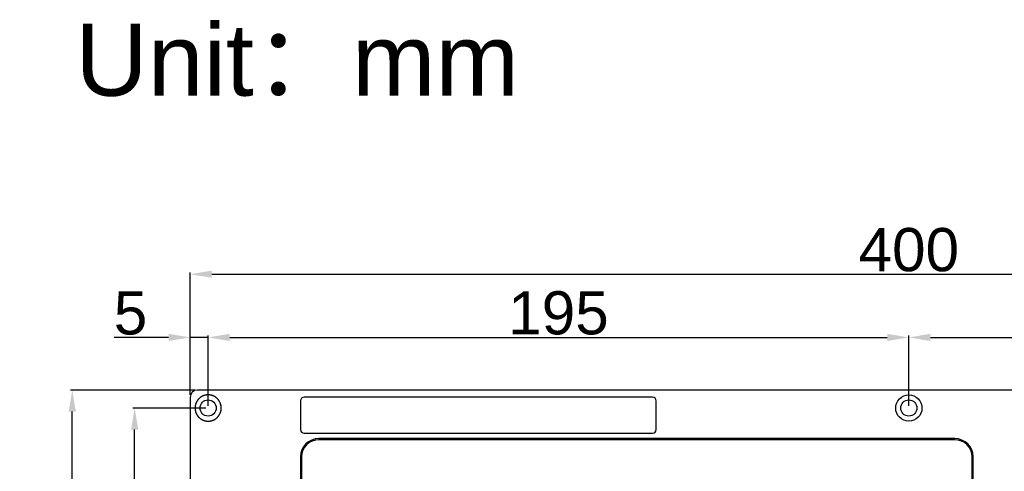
# Model space of a CAD drawing. Header units: millimetres. Extents: x 7187 to 8806, y -3756 to -2918.
# Tile 53 of 250: x 7187 to 7461, y -3044 to -2918. Entities that reach past the tile are written whole.
import ezdxf

# ---------------------------------------------------------------- set-up
doc = ezdxf.new("R2010")
doc.units = ezdxf.units.MM
doc.header["$LTSCALE"] = 3
doc.header["$PDSIZE"] = -1
doc.styles.get("Standard").update_dxf_attribs({"font": 'arial.ttf', "height": 12})
doc.dimstyles.new('ISO-25', dxfattribs={"dimtxt": 12, "dimasz": 6, "dimexe": 0.5, "dimexo": 0.625, "dimtad": 1, "dimdec": 1, "dimdsep": 46, "dimtxsty": 'Standard', "dimcen": 0, "dimclrd": 256, "dimclre": 256, "dimadec": 0, "dimazin": 0, "dimtfac": 1, "dimtdec": 1, "dimtmove": 0, "dimatfit": 3, "dimfxl": 1, "dimlwd": 30, "dimlwe": 30, "dimarcsym": 0})

# ---------------------------------------------------------------- blocks, each defined once
blk = doc.blocks.new('*D412')
at = {"linetype": 'Continuous', "lineweight": 30}
for p, q in [((7239.18, -3026.43), (7218.85, -3026.43)), ((7219.35, -3255.43), (7219.35, -3032.43)), ((7239.18, -3261.43), (7218.85, -3261.43))]:
    blk.add_line(p, q, dxfattribs=at)
at = {"linetype": 'Continuous'}
for points in [[(7218.35, -3032.43), (7220.35, -3032.43), (7219.35, -3026.43)], [(7218.35, -3255.43), (7220.35, -3255.43), (7219.35, -3261.43)]]:
    blk.add_solid(points, dxfattribs=at)
at = {"layer": 'Defpoints', "color": 0, "linetype": 'Continuous'}
for p in [(7219.35, -3026.43), (7239.8, -3026.43), (7239.8, -3261.43)]:
    blk.add_point(p, dxfattribs=at)
at = {"color": 0, "linetype": 'Continuous', "lineweight": 30, "insert": (7212.6, -3143.93), "char_height": 12, "attachment_point": 5, "rotation": 90}
blk.add_mtext('235', dxfattribs=at)
blk = doc.blocks.new('*D413')
at = {"linetype": 'Continuous', "lineweight": 30}
for p, q in [((7236.18, -3021.43), (7201.48, -3021.43)), ((7201.98, -3260.43), (7201.98, -3027.43)), ((7236.18, -3266.43), (7201.48, -3266.43))]:
    blk.add_line(p, q, dxfattribs=at)
at = {"linetype": 'Continuous'}
for points in [[(7200.98, -3027.43), (7202.98, -3027.43), (7201.98, -3021.43)], [(7200.98, -3260.43), (7202.98, -3260.43), (7201.98, -3266.43)]]:
    blk.add_solid(points, dxfattribs=at)
at = {"layer": 'Defpoints', "color": 0, "linetype": 'Continuous'}
for p in [(7201.98, -3021.43), (7236.8, -3021.43), (7236.8, -3266.43)]:
    blk.add_point(p, dxfattribs=at)
at = {"color": 0, "linetype": 'Continuous', "lineweight": 30, "insert": (7195.23, -3143.93), "char_height": 12, "attachment_point": 5, "rotation": 90}
blk.add_mtext('245', dxfattribs=at)
blk = doc.blocks.new('*D414')
at = {"linetype": 'Continuous', "lineweight": 30}
for p, q in [((7228.8, -3006.8), (7213.6, -3006.8)), ((7234.8, -3022.8), (7234.8, -3006.3)), ((7239.8, -3006.8), (7234.8, -3006.8)), ((7239.8, -3025.8), (7239.8, -3006.3)), ((7245.8, -3006.8), (7251.8, -3006.8))]:
    blk.add_line(p, q, dxfattribs=at)
at = {"linetype": 'Continuous'}
for points in [[(7228.8, -3005.8), (7228.8, -3007.8), (7234.8, -3006.8)], [(7245.8, -3005.8), (7245.8, -3007.8), (7239.8, -3006.8)]]:
    blk.add_solid(points, dxfattribs=at)
at = {"layer": 'Defpoints', "color": 0, "linetype": 'Continuous'}
for p in [(7234.8, -3006.8), (7234.8, -3023.43), (7239.8, -3026.43)]:
    blk.add_point(p, dxfattribs=at)
at = {"color": 0, "linetype": 'Continuous', "lineweight": 30, "insert": (7218.2, -3000.07), "char_height": 12, "attachment_point": 5}
blk.add_mtext('5', dxfattribs=at)
blk = doc.blocks.new('*D415')
at = {"linetype": 'Continuous', "lineweight": 30}
for p, q in [((7239.8, -3025.8), (7239.8, -3006.3)), ((7245.8, -3006.8), (7428.8, -3006.8)), ((7434.8, -3025.8), (7434.8, -3006.3))]:
    blk.add_line(p, q, dxfattribs=at)
at = {"linetype": 'Continuous'}
for points in [[(7245.8, -3005.8), (7245.8, -3007.8), (7239.8, -3006.8)], [(7428.8, -3005.8), (7428.8, -3007.8), (7434.8, -3006.8)]]:
    blk.add_solid(points, dxfattribs=at)
at = {"layer": 'Defpoints', "color": 0, "linetype": 'Continuous'}
for p in [(7434.8, -3006.8), (7239.8, -3026.43), (7434.8, -3026.43)]:
    blk.add_point(p, dxfattribs=at)
at = {"color": 0, "linetype": 'Continuous', "lineweight": 30, "insert": (7337.3, -3000.04), "char_height": 12, "attachment_point": 5}
blk.add_mtext('195', dxfattribs=at)
blk = doc.blocks.new('*D416')
at = {"linetype": 'Continuous', "lineweight": 30}
for p, q in [((7434.8, -3025.8), (7434.8, -3006.3)), ((7440.8, -3006.8), (7623.8, -3006.8)), ((7629.8, -3025.8), (7629.8, -3006.3))]:
    blk.add_line(p, q, dxfattribs=at)
at = {"linetype": 'Continuous'}
for points in [[(7440.8, -3005.8), (7440.8, -3007.8), (7434.8, -3006.8)], [(7623.8, -3005.8), (7623.8, -3007.8), (7629.8, -3006.8)]]:
    blk.add_solid(points, dxfattribs=at)
at = {"layer": 'Defpoints', "color": 0, "linetype": 'Continuous'}
for p in [(7629.8, -3006.8), (7434.8, -3026.43), (7629.8, -3026.43)]:
    blk.add_point(p, dxfattribs=at)
at = {"color": 0, "linetype": 'Continuous', "lineweight": 30, "insert": (7532.3, -3000.04), "char_height": 12, "attachment_point": 5}
blk.add_mtext('195', dxfattribs=at)
blk = doc.blocks.new('*D417')
at = {"linetype": 'Continuous', "lineweight": 30}
for p, q in [((7234.8, -3022.8), (7234.8, -2988.72)), ((7240.8, -2989.22), (7628.8, -2989.22)), ((7634.8, -3022.8), (7634.8, -2988.72))]:
    blk.add_line(p, q, dxfattribs=at)
at = {"linetype": 'Continuous'}
for points in [[(7240.8, -2988.22), (7240.8, -2990.22), (7234.8, -2989.22)], [(7628.8, -2988.22), (7628.8, -2990.22), (7634.8, -2989.22)]]:
    blk.add_solid(points, dxfattribs=at)
at = {"layer": 'Defpoints', "color": 0, "linetype": 'Continuous'}
for p in [(7634.8, -2989.22), (7234.8, -3023.43), (7634.8, -3023.43)]:
    blk.add_point(p, dxfattribs=at)
at = {"color": 0, "linetype": 'Continuous', "lineweight": 30, "insert": (7434.8, -2982.47), "char_height": 12, "attachment_point": 5}
blk.add_mtext('400', dxfattribs=at)

msp = doc.modelspace()

# ---------------------------------------------------------------- linework, layer by layer
at = {"linetype": 'Continuous', "lineweight": 30}
for p, q in [((7632.8, -3021.43), (7236.8, -3021.43)), ((7234.8, -3023.43), (7234.8, -3264.43)), ((7265.5, -3024.43), (7265.5, -3032.43)), ((7363.5, -3023.43), (7266.5, -3023.43)), ((7364.5, -3032.43), (7364.5, -3024.43)), ((7266.5, -3033.43), (7363.5, -3033.43)), ((7447.6, -3034.93), (7270.6, -3034.93)), ((7447.6, -3035.23), (7270.6, -3035.23)), ((7265.5, -3040.03), (7265.5, -3176.53)), ((7265.8, -3040.03), (7265.8, -3176.53)), ((7452.4, -3176.53), (7452.4, -3040.03)), ((7452.7, -3176.53), (7452.7, -3040.03))]:
    msp.add_line(p, q, dxfattribs=at)
msp.add_polyline3d([(7243.45, -3026.43, 0), (7243.45, -3026.39, 0), (7243.44, -3026.36, 0), (7243.44, -3026.33, 0), (7243.44, -3026.29, 0), (7243.43, -3026.26, 0), (7243.43, -3026.23, 0), (7243.43, -3026.2, 0), (7243.42, -3026.16, 0), (7243.42, -3026.13, 0), (7243.42, -3026.1, 0), (7243.41, -3026.06, 0), (7243.41, -3026.03, 0), (7243.41, -3026, 0), (7243.4, -3025.97, 0), (7243.4, -3025.93, 0), (7243.39, -3025.9, 0), (7243.39, -3025.87, 0), (7243.38, -3025.84, 0), (7243.38, -3025.81, 0), (7243.37, -3025.77, 0), (7243.37, -3025.74, 0), (7243.36, -3025.71, 0), (7243.36, -3025.68, 0), (7243.35, -3025.64, 0), (7243.35, -3025.61, 0), (7243.34, -3025.58, 0), (7243.33, -3025.55, 0), (7243.33, -3025.52, 0), (7243.32, -3025.48, 0), (7243.31, -3025.45, 0), (7243.3, -3025.42, 0), (7243.3, -3025.39, 0), (7243.29, -3025.36, 0), (7243.28, -3025.33, 0), (7243.27, -3025.3, 0), (7243.26, -3025.27, 0), (7243.25, -3025.23, 0), (7243.24, -3025.2, 0), (7243.23, -3025.17, 0), (7243.22, -3025.14, 0), (7243.21, -3025.11, 0), (7243.2, -3025.08, 0), (7243.19, -3025.05, 0), (7243.17, -3025.02, 0), (7243.16, -3024.99, 0), (7243.15, -3024.96, 0), (7243.14, -3024.93, 0), (7243.12, -3024.9, 0), (7243.11, -3024.87, 0), (7243.09, -3024.84, 0), (7243.08, -3024.81, 0), (7243.07, -3024.78, 0), (7243.05, -3024.75, 0), (7243.03, -3024.72, 0), (7243.02, -3024.69, 0), (7243, -3024.67, 0), (7242.99, -3024.64, 0), (7242.97, -3024.61, 0), (7242.95, -3024.58, 0), (7242.94, -3024.55, 0), (7242.92, -3024.52, 0), (7242.9, -3024.5, 0), (7242.89, -3024.47, 0), (7242.87, -3024.44, 0), (7242.85, -3024.41, 0), (7242.83, -3024.39, 0), (7242.81, -3024.36, 0), (7242.79, -3024.33, 0), (7242.77, -3024.31, 0), (7242.75, -3024.28, 0), (7242.73, -3024.25, 0), (7242.71, -3024.23, 0), (7242.69, -3024.2, 0), (7242.67, -3024.17, 0), (7242.65, -3024.15, 0), (7242.63, -3024.12, 0), (7242.61, -3024.1, 0), (7242.59, -3024.07, 0), (7242.57, -3024.05, 0), (7242.55, -3024.02, 0), (7242.53, -3024, 0), (7242.5, -3023.97, 0), (7242.48, -3023.95, 0), (7242.46, -3023.93, 0), (7242.44, -3023.9, 0), (7242.41, -3023.88, 0), (7242.39, -3023.86, 0), (7242.37, -3023.83, 0), (7242.34, -3023.81, 0), (7242.32, -3023.79, 0), (7242.3, -3023.76, 0), (7242.27, -3023.74, 0), (7242.25, -3023.72, 0), (7242.23, -3023.7, 0), (7242.2, -3023.68, 0), (7242.18, -3023.66, 0), (7242.15, -3023.63, 0), (7242.13, -3023.61, 0), (7242.1, -3023.59, 0), (7242.08, -3023.57, 0), (7242.05, -3023.55, 0), (7242.02, -3023.53, 0), (7242, -3023.51, 0), (7241.97, -3023.49, 0), (7241.95, -3023.47, 0), (7241.92, -3023.45, 0), (7241.89, -3023.43, 0), (7241.87, -3023.42, 0), (7241.84, -3023.4, 0), (7241.81, -3023.38, 0), (7241.79, -3023.36, 0), (7241.76, -3023.34, 0), (7241.73, -3023.33, 0), (7241.7, -3023.31, 0), (7241.67, -3023.29, 0), (7241.65, -3023.28, 0), (7241.62, -3023.26, 0), (7241.59, -3023.24, 0), (7241.56, -3023.23, 0), (7241.53, -3023.21, 0), (7241.5, -3023.2, 0), (7241.48, -3023.18, 0), (7241.45, -3023.17, 0), (7241.42, -3023.15, 0), (7241.39, -3023.14, 0), (7241.36, -3023.12, 0), (7241.33, -3023.11, 0), (7241.3, -3023.1, 0), (7241.27, -3023.08, 0), (7241.24, -3023.07, 0), (7241.21, -3023.06, 0), (7241.18, -3023.05, 0), (7241.15, -3023.03, 0), (7241.12, -3023.02, 0), (7241.09, -3023.01, 0), (7241.06, -3023, 0), (7241.03, -3022.99, 0), (7241, -3022.98, 0), (7240.97, -3022.97, 0), (7240.93, -3022.96, 0), (7240.9, -3022.95, 0), (7240.87, -3022.94, 0), (7240.84, -3022.93, 0), (7240.81, -3022.92, 0), (7240.78, -3022.91, 0), (7240.75, -3022.9, 0), (7240.72, -3022.89, 0), (7240.68, -3022.88, 0), (7240.65, -3022.88, 0), (7240.62, -3022.87, 0), (7240.59, -3022.86, 0), (7240.56, -3022.85, 0), (7240.53, -3022.85, 0), (7240.49, -3022.84, 0), (7240.46, -3022.84, 0), (7240.43, -3022.83, 0), (7240.4, -3022.82, 0), (7240.37, -3022.82, 0), (7240.33, -3022.81, 0), (7240.3, -3022.81, 0), (7240.27, -3022.81, 0), (7240.24, -3022.8, 0), (7240.2, -3022.8, 0), (7240.17, -3022.79, 0), (7240.14, -3022.79, 0), (7240.11, -3022.79, 0), (7240.07, -3022.79, 0), (7240.04, -3022.78, 0), (7240.01, -3022.78, 0), (7239.98, -3022.78, 0), (7239.94, -3022.78, 0), (7239.91, -3022.78, 0), (7239.88, -3022.78, 0), (7239.85, -3022.78, 0), (7239.81, -3022.78, 0), (7239.78, -3022.78, 0), (7239.75, -3022.78, 0), (7239.72, -3022.78, 0), (7239.69, -3022.78, 0), (7239.65, -3022.78, 0), (7239.62, -3022.78, 0), (7239.59, -3022.78, 0), (7239.56, -3022.78, 0), (7239.52, -3022.79, 0), (7239.49, -3022.79, 0), (7239.46, -3022.79, 0), (7239.43, -3022.79, 0), (7239.39, -3022.8, 0), (7239.36, -3022.8, 0), (7239.33, -3022.81, 0), (7239.3, -3022.81, 0), (7239.27, -3022.81, 0), (7239.23, -3022.82, 0), (7239.2, -3022.82, 0), (7239.17, -3022.83, 0), (7239.14, -3022.84, 0), (7239.11, -3022.84, 0), (7239.07, -3022.85, 0), (7239.04, -3022.85, 0), (7239.01, -3022.86, 0), (7238.98, -3022.87, 0), (7238.95, -3022.88, 0), (7238.92, -3022.88, 0), (7238.88, -3022.89, 0), (7238.85, -3022.9, 0), (7238.82, -3022.91, 0), (7238.79, -3022.92, 0), (7238.76, -3022.93, 0), (7238.73, -3022.94, 0), (7238.7, -3022.95, 0), (7238.67, -3022.96, 0), (7238.64, -3022.97, 0), (7238.6, -3022.98, 0), (7238.57, -3022.99, 0), (7238.54, -3023, 0), (7238.51, -3023.01, 0), (7238.48, -3023.02, 0), (7238.45, -3023.03, 0), (7238.42, -3023.05, 0), (7238.39, -3023.06, 0), (7238.36, -3023.07, 0), (7238.33, -3023.08, 0), (7238.3, -3023.1, 0), (7238.27, -3023.11, 0), (7238.24, -3023.12, 0), (7238.21, -3023.14, 0), (7238.19, -3023.15, 0), (7238.16, -3023.17, 0), (7238.13, -3023.18, 0), (7238.1, -3023.2, 0), (7238.07, -3023.21, 0), (7238.04, -3023.23, 0), (7238.01, -3023.24, 0), (7237.99, -3023.26, 0), (7237.96, -3023.27, 0), (7237.93, -3023.29, 0), (7237.9, -3023.31, 0), (7237.87, -3023.32, 0), (7237.85, -3023.34, 0), (7237.82, -3023.36, 0), (7237.79, -3023.38, 0), (7237.76, -3023.4, 0), (7237.74, -3023.41, 0), (7237.71, -3023.43, 0), (7237.68, -3023.45, 0), (7237.66, -3023.47, 0), (7237.63, -3023.49, 0), (7237.61, -3023.51, 0), (7237.58, -3023.53, 0), (7237.55, -3023.55, 0), (7237.53, -3023.57, 0), (7237.5, -3023.59, 0), (7237.48, -3023.61, 0), (7237.45, -3023.63, 0), (7237.43, -3023.65, 0), (7237.4, -3023.67, 0), (7237.38, -3023.69, 0), (7237.36, -3023.71, 0), (7237.33, -3023.74, 0), (7237.31, -3023.76, 0), (7237.28, -3023.78, 0), (7237.26, -3023.8, 0), (7237.24, -3023.83, 0), (7237.21, -3023.85, 0), (7237.19, -3023.87, 0), (7237.17, -3023.9, 0), (7237.15, -3023.92, 0), (7237.12, -3023.94, 0), (7237.1, -3023.97, 0), (7237.08, -3023.99, 0), (7237.06, -3024.02, 0), (7237.04, -3024.04, 0), (7237.02, -3024.07, 0), (7237, -3024.09, 0), (7236.97, -3024.12, 0), (7236.95, -3024.14, 0), (7236.93, -3024.17, 0), (7236.91, -3024.19, 0), (7236.89, -3024.22, 0), (7236.87, -3024.24, 0), (7236.85, -3024.27, 0), (7236.84, -3024.3, 0), (7236.82, -3024.32, 0), (7236.8, -3024.35, 0), (7236.78, -3024.38, 0), (7236.76, -3024.4, 0), (7236.74, -3024.43, 0), (7236.73, -3024.46, 0), (7236.71, -3024.49, 0), (7236.69, -3024.51, 0), (7236.67, -3024.54, 0), (7236.66, -3024.57, 0), (7236.64, -3024.6, 0), (7236.62, -3024.63, 0), (7236.61, -3024.65, 0), (7236.59, -3024.68, 0), (7236.58, -3024.71, 0), (7236.56, -3024.74, 0), (7236.55, -3024.77, 0), (7236.53, -3024.8, 0), (7236.52, -3024.83, 0), (7236.5, -3024.86, 0), (7236.49, -3024.89, 0), (7236.48, -3024.92, 0), (7236.46, -3024.95, 0), (7236.45, -3024.98, 0), (7236.44, -3025.01, 0), (7236.42, -3025.04, 0), (7236.41, -3025.07, 0), (7236.4, -3025.1, 0), (7236.39, -3025.13, 0), (7236.38, -3025.16, 0), (7236.37, -3025.19, 0), (7236.36, -3025.22, 0), (7236.34, -3025.25, 0), (7236.33, -3025.28, 0), (7236.32, -3025.31, 0), (7236.31, -3025.34, 0), (7236.3, -3025.38, 0), (7236.3, -3025.41, 0), (7236.29, -3025.44, 0), (7236.28, -3025.47, 0), (7236.27, -3025.5, 0), (7236.26, -3025.53, 0), (7236.25, -3025.57, 0), (7236.25, -3025.6, 0), (7236.24, -3025.63, 0), (7236.23, -3025.66, 0), (7236.22, -3025.69, 0), (7236.22, -3025.73, 0), (7236.21, -3025.76, 0), (7236.21, -3025.79, 0), (7236.2, -3025.82, 0), (7236.2, -3025.85, 0), (7236.19, -3025.89, 0), (7236.19, -3025.92, 0), (7236.18, -3025.95, 0), (7236.18, -3025.98, 0), (7236.17, -3026.02, 0), (7236.17, -3026.05, 0), (7236.17, -3026.08, 0), (7236.16, -3026.12, 0), (7236.16, -3026.15, 0), (7236.16, -3026.18, 0), (7236.16, -3026.21, 0), (7236.15, -3026.25, 0), (7236.15, -3026.28, 0), (7236.15, -3026.31, 0), (7236.15, -3026.34, 0), (7236.15, -3026.38, 0), (7236.15, -3026.41, 0), (7236.15, -3026.44, 0), (7236.15, -3026.48, 0), (7236.15, -3026.51, 0), (7236.15, -3026.54, 0), (7236.15, -3026.57, 0), (7236.16, -3026.61, 0), (7236.16, -3026.64, 0), (7236.16, -3026.67, 0), (7236.16, -3026.7, 0), (7236.16, -3026.74, 0), (7236.17, -3026.77, 0), (7236.17, -3026.8, 0), (7236.17, -3026.84, 0), (7236.18, -3026.87, 0), (7236.18, -3026.9, 0), (7236.19, -3026.93, 0), (7236.19, -3026.97, 0), (7236.2, -3027, 0), (7236.2, -3027.03, 0), (7236.21, -3027.06, 0), (7236.21, -3027.09, 0), (7236.22, -3027.13, 0), (7236.22, -3027.16, 0), (7236.23, -3027.19, 0), (7236.24, -3027.22, 0), (7236.25, -3027.25, 0), (7236.25, -3027.29, 0), (7236.26, -3027.32, 0), (7236.27, -3027.35, 0), (7236.28, -3027.38, 0), (7236.29, -3027.41, 0), (7236.3, -3027.44, 0), (7236.31, -3027.48, 0), (7236.31, -3027.51, 0), (7236.32, -3027.54, 0), (7236.33, -3027.57, 0), (7236.35, -3027.6, 0), (7236.36, -3027.63, 0), (7236.37, -3027.66, 0), (7236.38, -3027.69, 0), (7236.39, -3027.72, 0), (7236.4, -3027.75, 0), (7236.41, -3027.78, 0), (7236.43, -3027.82, 0), (7236.44, -3027.85, 0), (7236.45, -3027.88, 0), (7236.46, -3027.91, 0), (7236.48, -3027.94, 0), (7236.49, -3027.96, 0), (7236.51, -3027.99, 0), (7236.52, -3028.02, 0), (7236.53, -3028.05, 0), (7236.55, -3028.08, 0), (7236.56, -3028.11, 0), (7236.58, -3028.14, 0), (7236.59, -3028.17, 0), (7236.61, -3028.2, 0), (7236.63, -3028.23, 0), (7236.64, -3028.25, 0), (7236.66, -3028.28, 0), (7236.68, -3028.31, 0), (7236.69, -3028.34, 0), (7236.71, -3028.37, 0), (7236.73, -3028.39, 0), (7236.74, -3028.42, 0), (7236.76, -3028.45, 0), (7236.78, -3028.48, 0), (7236.8, -3028.5, 0), (7236.82, -3028.53, 0), (7236.84, -3028.56, 0), (7236.86, -3028.58, 0), (7236.88, -3028.61, 0), (7236.89, -3028.63, 0), (7236.91, -3028.66, 0), (7236.93, -3028.69, 0), (7236.96, -3028.71, 0), (7236.98, -3028.74, 0), (7237, -3028.76, 0), (7237.02, -3028.79, 0), (7237.04, -3028.81, 0), (7237.06, -3028.84, 0), (7237.08, -3028.86, 0), (7237.1, -3028.88, 0), (7237.13, -3028.91, 0), (7237.15, -3028.93, 0), (7237.17, -3028.96, 0), (7237.19, -3028.98, 0), (7237.22, -3029, 0), (7237.24, -3029.02, 0), (7237.26, -3029.05, 0), (7237.29, -3029.07, 0), (7237.31, -3029.09, 0), (7237.33, -3029.11, 0), (7237.36, -3029.14, 0), (7237.38, -3029.16, 0), (7237.41, -3029.18, 0), (7237.43, -3029.2, 0), (7237.45, -3029.22, 0), (7237.48, -3029.24, 0), (7237.51, -3029.26, 0), (7237.53, -3029.28, 0), (7237.56, -3029.3, 0), (7237.58, -3029.32, 0), (7237.61, -3029.34, 0), (7237.63, -3029.36, 0), (7237.66, -3029.38, 0), (7237.69, -3029.4, 0), (7237.71, -3029.42, 0), (7237.74, -3029.44, 0), (7237.77, -3029.46, 0), (7237.79, -3029.47, 0), (7237.82, -3029.49, 0), (7237.85, -3029.51, 0), (7237.88, -3029.53, 0), (7237.9, -3029.54, 0), (7237.93, -3029.56, 0), (7237.96, -3029.58, 0), (7237.99, -3029.59, 0), (7238.02, -3029.61, 0), (7238.04, -3029.62, 0), (7238.07, -3029.64, 0), (7238.1, -3029.65, 0), (7238.13, -3029.67, 0), (7238.16, -3029.68, 0), (7238.19, -3029.7, 0), (7238.22, -3029.71, 0), (7238.25, -3029.73, 0), (7238.28, -3029.74, 0), (7238.3, -3029.75, 0), (7238.33, -3029.77, 0), (7238.36, -3029.78, 0), (7238.39, -3029.79, 0), (7238.42, -3029.81, 0), (7238.45, -3029.82, 0), (7238.48, -3029.83, 0), (7238.51, -3029.84, 0), (7238.54, -3029.85, 0), (7238.58, -3029.86, 0), (7238.61, -3029.87, 0), (7238.64, -3029.88, 0), (7238.67, -3029.89, 0), (7238.7, -3029.9, 0), (7238.73, -3029.91, 0), (7238.76, -3029.92, 0), (7238.79, -3029.93, 0), (7238.82, -3029.94, 0), (7238.85, -3029.95, 0), (7238.89, -3029.96, 0), (7238.92, -3029.97, 0), (7238.95, -3029.97, 0), (7238.98, -3029.98, 0), (7239.01, -3029.99, 0), (7239.04, -3030, 0), (7239.08, -3030, 0), (7239.11, -3030.01, 0), (7239.14, -3030.01, 0), (7239.17, -3030.02, 0), (7239.2, -3030.03, 0), (7239.23, -3030.03, 0), (7239.27, -3030.04, 0), (7239.3, -3030.04, 0), (7239.33, -3030.04, 0), (7239.36, -3030.05, 0), (7239.4, -3030.05, 0), (7239.43, -3030.06, 0), (7239.46, -3030.06, 0), (7239.49, -3030.06, 0), (7239.52, -3030.06, 0), (7239.56, -3030.07, 0), (7239.59, -3030.07, 0), (7239.62, -3030.07, 0), (7239.65, -3030.07, 0), (7239.69, -3030.07, 0), (7239.72, -3030.07, 0), (7239.75, -3030.07, 0), (7239.78, -3030.07, 0), (7239.82, -3030.07, 0), (7239.85, -3030.07, 0), (7239.88, -3030.07, 0), (7239.91, -3030.07, 0), (7239.95, -3030.07, 0), (7239.98, -3030.07, 0), (7240.01, -3030.07, 0), (7240.04, -3030.07, 0), (7240.08, -3030.06, 0), (7240.11, -3030.06, 0), (7240.14, -3030.06, 0), (7240.17, -3030.06, 0), (7240.21, -3030.05, 0), (7240.24, -3030.05, 0), (7240.27, -3030.04, 0), (7240.3, -3030.04, 0), (7240.33, -3030.04, 0), (7240.37, -3030.03, 0), (7240.4, -3030.03, 0), (7240.43, -3030.02, 0), (7240.46, -3030.01, 0), (7240.5, -3030.01, 0), (7240.53, -3030, 0), (7240.56, -3030, 0), (7240.59, -3029.99, 0), (7240.62, -3029.98, 0), (7240.65, -3029.97, 0), (7240.69, -3029.97, 0), (7240.72, -3029.96, 0), (7240.75, -3029.95, 0), (7240.78, -3029.94, 0), (7240.81, -3029.93, 0), (7240.84, -3029.92, 0), (7240.87, -3029.91, 0), (7240.91, -3029.9, 0), (7240.94, -3029.89, 0), (7240.97, -3029.88, 0), (7241, -3029.87, 0), (7241.03, -3029.86, 0), (7241.06, -3029.85, 0), (7241.09, -3029.84, 0), (7241.12, -3029.83, 0), (7241.15, -3029.82, 0), (7241.18, -3029.8, 0), (7241.21, -3029.79, 0), (7241.24, -3029.78, 0), (7241.27, -3029.77, 0), (7241.3, -3029.75, 0), (7241.33, -3029.74, 0), (7241.36, -3029.73, 0), (7241.39, -3029.71, 0), (7241.42, -3029.7, 0), (7241.45, -3029.68, 0), (7241.48, -3029.67, 0), (7241.51, -3029.65, 0), (7241.53, -3029.64, 0), (7241.56, -3029.62, 0), (7241.59, -3029.61, 0), (7241.62, -3029.59, 0), (7241.65, -3029.57, 0), (7241.68, -3029.56, 0), (7241.7, -3029.54, 0), (7241.73, -3029.52, 0), (7241.76, -3029.5, 0), (7241.79, -3029.49, 0), (7241.81, -3029.47, 0), (7241.84, -3029.45, 0), (7241.87, -3029.43, 0), (7241.9, -3029.41, 0), (7241.92, -3029.39, 0), (7241.95, -3029.38, 0), (7241.98, -3029.36, 0), (7242, -3029.34, 0), (7242.03, -3029.32, 0), (7242.05, -3029.3, 0), (7242.08, -3029.28, 0), (7242.1, -3029.26, 0), (7242.13, -3029.24, 0), (7242.15, -3029.21, 0), (7242.18, -3029.19, 0), (7242.2, -3029.17, 0), (7242.23, -3029.15, 0), (7242.25, -3029.13, 0), (7242.28, -3029.11, 0), (7242.3, -3029.08, 0), (7242.32, -3029.06, 0), (7242.35, -3029.04, 0), (7242.37, -3029.02, 0), (7242.39, -3028.99, 0), (7242.42, -3028.97, 0), (7242.44, -3028.95, 0), (7242.46, -3028.92, 0), (7242.48, -3028.9, 0), (7242.51, -3028.87, 0), (7242.53, -3028.85, 0), (7242.55, -3028.83, 0), (7242.57, -3028.8, 0), (7242.59, -3028.78, 0), (7242.61, -3028.75, 0), (7242.63, -3028.72, 0), (7242.65, -3028.7, 0), (7242.67, -3028.67, 0), (7242.69, -3028.65, 0), (7242.71, -3028.62, 0), (7242.73, -3028.6, 0), (7242.75, -3028.57, 0), (7242.77, -3028.54, 0), (7242.79, -3028.52, 0), (7242.81, -3028.49, 0), (7242.83, -3028.46, 0), (7242.85, -3028.43, 0), (7242.86, -3028.41, 0), (7242.88, -3028.38, 0), (7242.9, -3028.35, 0), (7242.92, -3028.32, 0), (7242.93, -3028.3, 0), (7242.95, -3028.27, 0), (7242.97, -3028.24, 0), (7242.98, -3028.21, 0), (7243, -3028.18, 0), (7243.02, -3028.15, 0), (7243.03, -3028.12, 0), (7243.05, -3028.1, 0), (7243.06, -3028.07, 0), (7243.08, -3028.04, 0), (7243.09, -3028.01, 0), (7243.11, -3027.98, 0), (7243.12, -3027.95, 0), (7243.13, -3027.92, 0), (7243.15, -3027.89, 0), (7243.16, -3027.86, 0), (7243.17, -3027.83, 0), (7243.19, -3027.8, 0), (7243.2, -3027.77, 0), (7243.21, -3027.74, 0), (7243.22, -3027.71, 0), (7243.23, -3027.68, 0), (7243.24, -3027.64, 0), (7243.26, -3027.61, 0), (7243.27, -3027.58, 0), (7243.28, -3027.55, 0), (7243.29, -3027.52, 0), (7243.3, -3027.49, 0), (7243.3, -3027.46, 0), (7243.31, -3027.43, 0), (7243.32, -3027.39, 0), (7243.33, -3027.36, 0), (7243.34, -3027.33, 0), (7243.35, -3027.3, 0), (7243.35, -3027.27, 0), (7243.36, -3027.24, 0), (7243.37, -3027.2, 0), (7243.37, -3027.17, 0), (7243.38, -3027.14, 0), (7243.38, -3027.11, 0), (7243.39, -3027.08, 0), (7243.39, -3027.04, 0), (7243.4, -3027.01, 0), (7243.4, -3026.98, 0), (7243.41, -3026.95, 0), (7243.41, -3026.91, 0), (7243.41, -3026.88, 0), (7243.42, -3026.85, 0), (7243.42, -3026.82, 0), (7243.42, -3026.78, 0), (7243.43, -3026.75, 0), (7243.43, -3026.72, 0), (7243.43, -3026.69, 0), (7243.44, -3026.65, 0), (7243.44, -3026.62, 0), (7243.44, -3026.59, 0), (7243.44, -3026.56, 0), (7243.44, -3026.52, 0), (7243.45, -3026.49, 0), (7243.45, -3026.46, 0), (7243.45, -3026.43, 0)], dxfattribs=at)
for centre, radius in [((7239.8, -3026.43), 2.25), ((7434.8, -3026.43), 3.65), ((7434.8, -3026.43), 2.25)]:
    msp.add_circle(centre, radius, dxfattribs=at)
for centre, radius, start, end in [((7236.8, -3023.43), 2, 90, 180), ((7266.5, -3024.43), 1, 90, 180), ((7363.5, -3024.43), 1, 0, 90), ((7266.5, -3032.43), 1, 180, 270), ((7363.5, -3032.43), 1, 270, 0), ((7270.6, -3040.03), 5.1, 90, 180), ((7270.6, -3040.03), 4.8, 90, 180), ((7447.6, -3040.03), 5.1, 0, 90), ((7447.6, -3040.03), 4.8, 0, 90)]:
    msp.add_arc(centre, radius, start, end, dxfattribs=at)

# ---------------------------------------------------------------- texts
msp.add_text('Unit：mm', height=20).set_placement((7202.84, -2939.6))

# ---------------------------------------------------------------- dimensions: what is measured, and where the dimension line sits
for base, p1, p2, picture, middle in [((7634.8, -2989.22), (7234.8, -3023.43), (7634.8, -3023.43), '*D417', (7434.8, -2982.47)), ((7234.8, -3006.8), (7239.8, -3026.43), (7234.8, -3023.43), '*D414', (7218.2, -3000.07)), ((7434.8, -3006.8), (7239.8, -3026.43), (7434.8, -3026.43), '*D415', (7337.3, -3000.04)), ((7629.8, -3006.8), (7434.8, -3026.43), (7629.8, -3026.43), '*D416', (7532.3, -3000.04))]:
    dim = msp.add_linear_dim(base=base, p1=p1, p2=p2, dimstyle='ISO-25', dxfattribs=at)
    dim.commit()
    dim.dimension.update_dxf_attribs({"geometry": picture, "text_midpoint": middle})
for base, p1, p2, picture, middle in [((7201.98, -3021.43), (7236.8, -3266.43), (7236.8, -3021.43), '*D413', (7195.23, -3143.93)), ((7219.35, -3026.43), (7239.8, -3261.43), (7239.8, -3026.43), '*D412', (7212.6, -3143.93))]:
    dim = msp.add_linear_dim(base=base, p1=p1, p2=p2, angle=90, dimstyle='ISO-25', dxfattribs=at)
    dim.commit()
    dim.dimension.update_dxf_attribs({"geometry": picture, "text_midpoint": middle})

doc.saveas('drawing.dxf')
